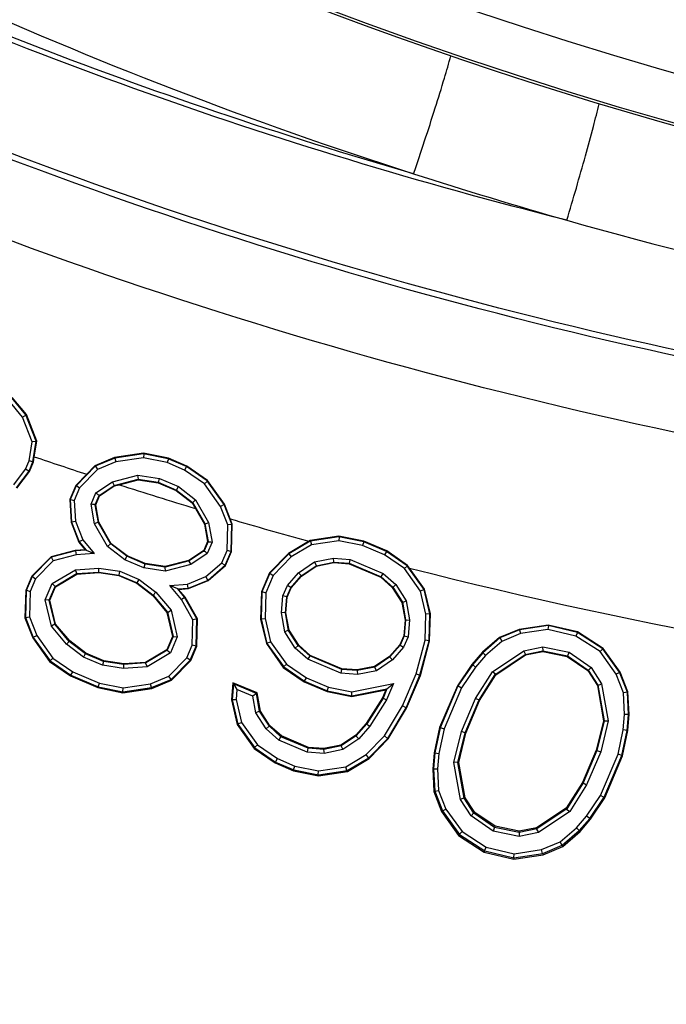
# Model space of a CAD drawing. Header units: inches. Extents: x 0 to 34, y 0 to 22.
# Tile 8 of 175: x 3.907 to 4.112, y 3.801 to 4.113. Entities that reach past the tile are written whole.
import ezdxf

# ---------------------------------------------------------------- set-up
doc = ezdxf.new("R2010")
doc.units = ezdxf.units.IN
doc.header["$LTSCALE"] = 1.87
doc.header["$MEASUREMENT"] = 0
doc.layers.get('0').update_dxf_attribs({"linetype": 'CONTINUOUS'})
doc.layers.add('3_ALL_AXES', color=7, linetype='CONTINUOUS')
doc.layers.add('7_ALL_FEATURES', color=7, linetype='CONTINUOUS')
doc.styles.get("Standard").update_dxf_attribs({"font": 'txt', "width": 0.8})
doc.dimstyles.new('DIMSTYLE_2', dxfattribs={"dimtxt": 0.14, "dimasz": 0.156, "dimexe": 0.125, "dimexo": 0.0625, "dimgap": 0.07, "dimtad": 0, "dimtih": 1, "dimtoh": 1, "dimlfac": 4, "dimzin": 4, "dimdsep": 46, "dimtxsty": 'Standard', "dimblk": '_FILLED', "dimblk1": '_FILLED', "dimblk2": '_FILLED', "dimcen": 0.09, "dimadec": 0, "dimazin": 0, "dimtp": 0.001, "dimtm": 0.001, "dimtfac": 1, "dimtofl": 0, "dimtmove": 0, "dimatfit": 3, "dimldrblk": '_FILLED', "dimfxl": 0, "dimtolj": 1, "dimtzin": 4, "dimarcsym": 0})

# ---------------------------------------------------------------- blocks, each defined once
blk = doc.blocks.new('_FILLED')
at = {"color": 0, "linetype": 'ByBlock'}
blk.add_solid([(0, 0), (-1, 0.2003), (-1, -0.2003)], dxfattribs=at)
blk = doc.blocks.new('*D19')
at = {"color": 2, "linetype": 'Continuous'}
for p, q in [((4.48959, 4.11936), (4.48959, 2.08199)), ((2.70059, 2.55282), (2.70059, 2.08199)), ((3.59509, 2.20699), (2.06907, 2.20699)), ((2.70059, 2.20699), (3.59509, 2.20699)), ((4.48959, 2.20699), (3.59509, 2.20699))]:
    blk.add_line(p, q, dxfattribs=at)
at = {"color": 2, "linetype": 'Continuous', "xscale": 0.156, "yscale": 0.156, "zscale": 0.156, "rotation": 180}
blk.add_blockref('_FILLED', (2.70059, 2.20699), dxfattribs=at)
at = {"color": 2, "linetype": 'Continuous', "xscale": 0.156, "yscale": 0.156, "zscale": 0.156}
blk.add_blockref('_FILLED', (4.48959, 2.20699), dxfattribs=at)
at = {"color": 2, "linetype": 'Continuous', "insert": (1.66307, 2.27699), "char_height": 0.14, "width": 0.784, "attachment_point": 3, "line_spacing_factor": 0.9}
blk.add_mtext('7.16\\P[181,8]', dxfattribs=at)
blk = doc.blocks.new('*D20')
at = {"color": 2, "linetype": 'Continuous'}
for p, q in [((2.42709, 5.45572), (2.42709, 0.87792)), ((4.48959, 4.11936), (4.48959, 0.87792)), ((2.42709, 1.00292), (2.99634, 1.00292)), ((4.48959, 1.00292), (3.92034, 1.00292))]:
    blk.add_line(p, q, dxfattribs=at)
at = {"color": 2, "linetype": 'Continuous', "xscale": 0.156, "yscale": 0.156, "zscale": 0.156, "rotation": 180}
blk.add_blockref('_FILLED', (2.42709, 1.00292), dxfattribs=at)
at = {"color": 2, "linetype": 'Continuous', "xscale": 0.156, "yscale": 0.156, "zscale": 0.156}
blk.add_blockref('_FILLED', (4.48959, 1.00292), dxfattribs=at)
at = {"color": 2, "linetype": 'Continuous', "insert": (3.29034, 1.07292), "char_height": 0.14, "width": 0.784, "attachment_point": 2, "line_spacing_factor": 0.9}
blk.add_mtext('8.25\\P[209,6]', dxfattribs=at)
blk = doc.blocks.new('*D24')
at = {"color": 2, "linetype": 'Continuous'}
for p, q in [((4.49345, 12.0471), (0.99519, 12.0471)), ((1.12019, 12.0471), (1.12019, 5.40379)), ((1.12019, 2.78324), (1.12019, 4.91379)), ((4.42709, 2.78324), (0.99519, 2.78324))]:
    blk.add_line(p, q, dxfattribs=at)
at = {"color": 2, "linetype": 'Continuous', "xscale": 0.156, "yscale": 0.156, "zscale": 0.156}
for p, rotation in [((1.12019, 12.0471), 90), ((1.12019, 2.78324), 270)]:
    blk.add_blockref('_FILLED', p, dxfattribs=dict(at, rotation=rotation))
at = {"color": 2, "linetype": 'Continuous', "insert": (1.00819, 5.33379), "char_height": 0.14, "width": 0.784, "attachment_point": 2, "line_spacing_factor": 0.9}
blk.add_mtext('37.06\\P[941,2]', dxfattribs=at)

msp = doc.modelspace()

# ---------------------------------------------------------------- linework, layer by layer
at = {"color": 7, "linetype": 'Continuous'}
for p, q in [((3.909149, 3.987505), (3.904634, 3.992895)), ((3.909318, 3.987605), (3.904772, 3.993055)), ((3.90806, 3.986859), (3.903809, 3.991935)), ((3.909174, 3.987441), (3.90806, 3.986859)), ((3.911127, 3.979033), (3.90806, 3.986859)), ((3.909149, 3.987505), (3.909318, 3.987605)), ((3.912415, 3.97917), (3.909149, 3.987505)), ((3.912591, 3.979189), (3.909318, 3.987605)), ((3.910148, 3.973017), (3.911127, 3.979033)), ((3.912397, 3.979057), (3.911127, 3.979033)), ((3.911357, 3.972667), (3.912415, 3.97917)), ((3.911779, 3.974278), (3.912591, 3.979189)), ((3.912415, 3.97917), (3.912591, 3.979189)), ((3.911506, 3.972624), (3.911779, 3.974278)), ((3.937195, 3.974017), (3.930951, 3.971404)), ((3.937243, 3.973844), (3.931045, 3.971264)), ((3.946323, 3.975394), (3.937195, 3.974017)), ((3.937243, 3.973844), (3.937195, 3.974017)), ((3.946318, 3.9752), (3.937243, 3.973844)), ((3.937294, 3.973852), (3.937581, 3.972632)), ((3.946285, 3.973932), (3.937581, 3.972632)), ((3.946389, 3.975186), (3.946285, 3.973932)), ((3.953772, 3.972415), (3.946285, 3.973932)), ((3.946318, 3.9752), (3.946323, 3.975394)), ((3.954144, 3.973614), (3.946318, 3.9752)), ((3.954201, 3.973799), (3.946323, 3.975394)), ((3.954144, 3.973614), (3.954201, 3.973799)), ((3.959997, 3.971337), (3.954201, 3.973799)), ((3.909014, 3.970347), (3.910148, 3.973017)), ((3.910106, 3.96972), (3.911357, 3.972667)), ((3.911337, 3.972621), (3.910148, 3.973017)), ((3.910235, 3.969646), (3.911506, 3.972624)), ((3.911357, 3.972667), (3.911506, 3.972624)), ((3.931045, 3.971264), (3.925039, 3.965129)), ((3.930951, 3.971404), (3.928359, 3.968745)), ((3.931045, 3.971264), (3.930951, 3.971404)), ((3.931123, 3.971297), (3.93176, 3.970208)), ((3.937581, 3.972632), (3.93176, 3.970208)), ((3.954183, 3.973598), (3.953772, 3.972415)), ((3.959301, 3.970068), (3.953772, 3.972415)), ((3.959905, 3.971169), (3.954144, 3.973614)), ((3.95994, 3.971145), (3.959301, 3.970068)), ((3.959905, 3.971169), (3.959997, 3.971337)), ((3.966483, 3.966641), (3.959905, 3.971169)), ((3.966612, 3.966772), (3.959997, 3.971337)), ((3.905293, 3.965364), (3.909014, 3.970347)), ((3.906166, 3.964445), (3.910106, 3.96972)), ((3.906264, 3.964342), (3.910235, 3.969646)), ((3.910075, 3.96968), (3.909014, 3.970347)), ((3.910106, 3.96972), (3.910235, 3.969646)), ((3.928359, 3.968745), (3.924913, 3.965213)), ((3.93176, 3.970208), (3.926097, 3.964424)), ((3.936512, 3.966355), (3.944575, 3.968433)), ((3.944575, 3.968433), (3.951346, 3.9674)), ((3.944722, 3.967181), (3.944575, 3.968433)), ((3.965593, 3.965737), (3.959301, 3.970068)), ((3.924913, 3.965213), (3.923018, 3.960731)), ((3.925039, 3.965129), (3.923162, 3.960706)), ((3.926097, 3.964424), (3.924425, 3.960484)), ((3.925039, 3.965129), (3.924913, 3.965213)), ((3.925094, 3.965185), (3.926097, 3.964424)), ((3.931296, 3.962855), (3.936512, 3.966355)), ((3.9323, 3.962024), (3.937031, 3.965199)), ((3.932419, 3.961926), (3.937096, 3.965055)), ((3.93709, 3.965239), (3.936512, 3.966355)), ((3.937031, 3.965199), (3.94464, 3.96716)), ((3.937031, 3.965199), (3.937096, 3.965055)), ((3.937096, 3.965055), (3.93858, 3.965436)), ((3.93858, 3.965436), (3.944648, 3.966992)), ((3.94464, 3.96716), (3.951002, 3.966189)), ((3.94464, 3.96716), (3.944648, 3.966992)), ((3.944648, 3.966992), (3.950956, 3.966027)), ((3.951002, 3.966189), (3.950956, 3.966027)), ((3.950956, 3.966027), (3.956662, 3.963607)), ((3.951002, 3.966189), (3.956746, 3.963751)), ((3.951054, 3.966181), (3.951346, 3.9674)), ((3.951346, 3.9674), (3.957378, 3.964839)), ((3.956794, 3.96373), (3.957378, 3.964839)), ((3.957378, 3.964839), (3.962825, 3.960687)), ((3.966525, 3.966581), (3.965593, 3.965737)), ((3.970704, 3.958572), (3.965593, 3.965737)), ((3.966483, 3.966641), (3.966612, 3.966772)), ((3.971811, 3.959171), (3.966483, 3.966641)), ((3.971957, 3.959251), (3.966612, 3.966772)), ((3.929768, 3.959256), (3.931296, 3.962855)), ((3.931063, 3.95911), (3.9323, 3.962024)), ((3.931212, 3.959093), (3.932419, 3.961926)), ((3.9323, 3.962024), (3.932419, 3.961926)), ((3.956746, 3.963751), (3.956662, 3.963607)), ((3.956662, 3.963607), (3.961742, 3.959741)), ((3.956746, 3.963751), (3.961864, 3.959848)), ((3.923162, 3.960706), (3.923018, 3.960731)), ((3.923018, 3.960731), (3.923409, 3.953563)), ((3.923162, 3.960706), (3.923545, 3.953593)), ((3.9232, 3.960795), (3.924425, 3.960484)), ((3.924425, 3.960484), (3.924782, 3.953861)), ((3.930874, 3.953071), (3.929768, 3.959256)), ((3.931063, 3.95911), (3.931212, 3.959093)), ((3.932066, 3.953501), (3.931063, 3.95911)), ((3.932198, 3.953549), (3.931212, 3.959093)), ((3.961864, 3.959848), (3.961742, 3.959741)), ((3.961742, 3.959741), (3.962788, 3.957901)), ((3.961864, 3.959848), (3.965739, 3.953013)), ((3.961932, 3.959797), (3.962825, 3.960687)), ((3.962825, 3.960687), (3.966931, 3.953443)), ((3.97183, 3.959123), (3.970704, 3.958572)), ((3.973004, 3.952701), (3.970704, 3.958572)), ((3.971811, 3.959171), (3.971957, 3.959251)), ((3.97426, 3.95292), (3.971811, 3.959171)), ((3.97376, 3.954625), (3.971957, 3.959251)), ((3.962788, 3.957901), (3.965597, 3.952962)), ((3.923545, 3.953593), (3.923409, 3.953563)), ((3.923409, 3.953563), (3.925875, 3.94727)), ((3.923542, 3.95366), (3.924782, 3.953861)), ((3.923545, 3.953593), (3.925995, 3.947342)), ((3.924782, 3.953861), (3.927083, 3.947987)), ((3.932031, 3.953563), (3.930874, 3.953071)), ((3.93498, 3.945828), (3.930874, 3.953071)), ((3.932066, 3.953501), (3.932198, 3.953549)), ((3.935941, 3.946666), (3.932066, 3.953501)), ((3.936047, 3.946759), (3.932198, 3.953549)), ((3.965739, 3.953013), (3.965597, 3.952962)), ((3.965597, 3.952962), (3.966593, 3.947422)), ((3.965739, 3.953013), (3.966742, 3.947405)), ((3.965774, 3.952951), (3.966931, 3.953443)), ((3.966931, 3.953443), (3.968037, 3.947259)), ((3.972777, 3.944609), (3.973004, 3.952701)), ((3.974258, 3.952836), (3.973004, 3.952701)), ((3.974415, 3.952947), (3.97376, 3.954625)), ((3.974019, 3.944338), (3.97426, 3.95292)), ((3.974161, 3.944307), (3.974415, 3.952947)), ((3.97426, 3.95292), (3.974415, 3.952947)), ((4.008168, 3.949116), (3.999033, 3.947743)), ((4.008164, 3.948948), (3.999087, 3.947592)), ((4.008236, 3.948934), (4.008131, 3.94768)), ((4.008164, 3.948948), (4.008168, 3.949116)), ((4.015991, 3.947362), (4.008164, 3.948948)), ((4.01604, 3.947523), (4.008168, 3.949116)), ((3.925995, 3.947342), (3.925875, 3.94727)), ((3.925875, 3.94727), (3.927918, 3.944829)), ((3.92597, 3.947405), (3.927083, 3.947987)), ((3.925995, 3.947342), (3.928199, 3.94471)), ((3.927083, 3.947987), (3.930728, 3.943636)), ((3.935873, 3.946718), (3.93498, 3.945828)), ((3.940427, 3.941675), (3.93498, 3.945828)), ((3.935941, 3.946666), (3.936047, 3.946759)), ((3.941059, 3.942764), (3.935941, 3.946666)), ((3.941129, 3.942885), (3.936047, 3.946759)), ((3.966593, 3.947422), (3.965391, 3.944584)), ((3.966742, 3.947405), (3.965505, 3.94449)), ((3.968037, 3.947259), (3.966509, 3.94366)), ((3.966742, 3.947405), (3.966593, 3.947422)), ((3.999033, 3.947743), (3.992174, 3.943658)), ((3.999087, 3.947592), (3.992266, 3.943541)), ((3.999514, 3.946392), (3.993044, 3.94255)), ((3.999087, 3.947592), (3.999033, 3.947743)), ((3.999167, 3.947604), (3.999514, 3.946392)), ((4.008131, 3.94768), (3.999514, 3.946392)), ((4.015619, 3.946163), (4.008131, 3.94768)), ((4.016029, 3.947346), (4.015619, 3.946163)), ((4.022585, 3.943206), (4.015619, 3.946163)), ((4.015991, 3.947362), (4.01604, 3.947523)), ((4.02319, 3.944306), (4.015991, 3.947362)), ((4.02327, 3.944451), (4.01604, 3.947523)), ((3.917065, 3.942628), (3.910999, 3.936449)), ((3.924755, 3.944606), (3.917065, 3.942628)), ((3.917139, 3.942499), (3.917065, 3.942628)), ((3.924778, 3.944467), (3.917139, 3.942499)), ((3.924979, 3.943229), (3.917788, 3.941376)), ((3.927918, 3.944829), (3.924755, 3.944606)), ((3.924778, 3.944467), (3.924755, 3.944606)), ((3.928199, 3.94471), (3.924778, 3.944467)), ((3.924815, 3.94447), (3.924979, 3.943229)), ((3.930728, 3.943636), (3.924979, 3.943229)), ((3.928199, 3.94471), (3.927918, 3.944829)), ((3.928199, 3.94471), (3.930728, 3.943636)), ((3.941011, 3.942784), (3.940427, 3.941675)), ((3.941059, 3.942764), (3.941129, 3.942885)), ((3.946803, 3.940326), (3.941059, 3.942764)), ((3.946841, 3.940461), (3.941129, 3.942885)), ((3.965391, 3.944584), (3.960716, 3.941444)), ((3.965505, 3.94449), (3.960774, 3.941316)), ((3.966509, 3.94366), (3.961293, 3.940159)), ((3.965505, 3.94449), (3.965391, 3.944584)), ((3.971105, 3.94067), (3.972777, 3.944609)), ((3.972141, 3.939915), (3.974019, 3.944338)), ((3.972258, 3.939831), (3.974161, 3.944307)), ((3.973988, 3.944266), (3.972777, 3.944609)), ((3.974019, 3.944338), (3.974161, 3.944307)), ((3.992174, 3.943658), (3.986143, 3.937487)), ((3.992266, 3.943541), (3.986262, 3.937408)), ((3.993044, 3.94255), (3.98732, 3.936702)), ((3.992266, 3.943541), (3.992174, 3.943658)), ((3.992313, 3.943569), (3.993044, 3.94255)), ((4.023224, 3.944282), (4.022585, 3.943206)), ((4.028878, 3.938874), (4.022585, 3.943206)), ((4.02319, 3.944306), (4.02327, 3.944451)), ((4.029767, 3.939778), (4.02319, 3.944306)), ((4.029881, 3.939894), (4.02327, 3.944451)), ((3.917139, 3.942499), (3.911131, 3.936362)), ((3.917788, 3.941376), (3.912189, 3.935656)), ((3.946459, 3.939115), (3.940427, 3.941675)), ((3.946751, 3.940334), (3.946459, 3.939115)), ((3.946803, 3.940326), (3.946841, 3.940461)), ((3.953166, 3.939355), (3.946803, 3.940326)), ((3.953158, 3.939497), (3.946841, 3.940461)), ((3.960716, 3.941444), (3.953158, 3.939497)), ((3.953166, 3.939355), (3.953158, 3.939497)), ((3.960774, 3.941316), (3.953166, 3.939355)), ((3.961293, 3.940159), (3.95323, 3.938081)), ((3.960715, 3.941276), (3.961293, 3.940159)), ((3.960774, 3.941316), (3.960716, 3.941444)), ((3.966092, 3.936326), (3.971105, 3.94067)), ((3.966758, 3.93525), (3.972141, 3.939915)), ((3.966833, 3.935129), (3.972258, 3.939831)), ((3.972069, 3.939852), (3.971105, 3.94067)), ((3.972141, 3.939915), (3.972258, 3.939831)), ((3.99537, 3.937572), (4.00045, 3.940981)), ((3.996203, 3.936627), (4.000938, 3.939805)), ((3.996298, 3.936519), (4.000996, 3.939666)), ((4.00045, 3.940981), (4.006409, 3.942166)), ((4.001008, 3.939851), (4.00045, 3.940981)), ((4.000938, 3.939805), (4.006486, 3.940908)), ((4.000938, 3.939805), (4.000996, 3.939666)), ((4.000996, 3.939666), (4.006496, 3.940757)), ((4.006409, 3.942166), (4.01171, 3.941777)), ((4.006542, 3.940919), (4.006409, 3.942166)), ((4.006486, 3.940908), (4.011412, 3.940546)), ((4.006486, 3.940908), (4.006496, 3.940757)), ((4.006496, 3.940757), (4.011376, 3.940397)), ((4.011412, 3.940546), (4.011376, 3.940397)), ((4.011376, 3.940397), (4.021386, 3.93615)), ((4.011412, 3.940546), (4.021467, 3.936278)), ((4.011481, 3.940541), (4.01171, 3.941777)), ((4.01171, 3.941777), (4.022146, 3.937347)), ((4.02981, 3.939719), (4.028878, 3.938874)), ((4.029767, 3.939778), (4.029881, 3.939894)), ((4.035097, 3.932306), (4.029767, 3.939778)), ((4.030477, 3.939056), (4.029881, 3.939894)), ((3.910999, 3.936449), (3.909088, 3.931976)), ((3.911131, 3.936362), (3.909254, 3.93194)), ((3.911131, 3.936362), (3.910999, 3.936449)), ((3.911186, 3.936418), (3.912189, 3.935656)), ((3.917402, 3.934121), (3.924796, 3.938513)), ((3.918392, 3.933256), (3.92518, 3.937288)), ((3.918517, 3.933147), (3.925225, 3.937143)), ((3.924796, 3.938513), (3.932216, 3.939038)), ((3.925265, 3.937338), (3.924796, 3.938513)), ((3.92518, 3.937288), (3.932166, 3.937783)), ((3.92518, 3.937288), (3.925225, 3.937143)), ((3.925225, 3.937143), (3.93216, 3.937637)), ((3.932166, 3.937783), (3.93216, 3.937637)), ((3.93216, 3.937637), (3.938493, 3.936672)), ((3.932166, 3.937783), (3.938532, 3.936811)), ((3.932212, 3.937786), (3.932216, 3.939038)), ((3.932216, 3.939038), (3.938876, 3.938022)), ((3.938532, 3.936811), (3.938493, 3.936672)), ((3.938493, 3.936672), (3.944202, 3.934247)), ((3.938532, 3.936811), (3.944276, 3.934373)), ((3.938584, 3.936803), (3.938876, 3.938022)), ((3.938876, 3.938022), (3.944908, 3.935461)), ((3.95323, 3.938081), (3.946459, 3.939115)), ((3.953083, 3.939334), (3.95323, 3.938081)), ((3.960268, 3.933901), (3.966092, 3.936326)), ((3.966696, 3.935224), (3.966092, 3.936326)), ((3.986143, 3.937487), (3.983622, 3.931548)), ((3.986262, 3.937408), (3.983762, 3.931517)), ((3.98732, 3.936702), (3.985004, 3.931246)), ((3.986262, 3.937408), (3.986143, 3.937487)), ((3.986317, 3.937464), (3.98732, 3.936702)), ((3.99183, 3.933511), (3.99537, 3.937572)), ((3.992902, 3.93284), (3.996203, 3.936627)), ((3.993024, 3.932764), (3.996298, 3.936519)), ((3.996239, 3.936668), (3.99537, 3.937572)), ((3.996203, 3.936627), (3.996298, 3.936519)), ((4.021531, 3.936251), (4.022146, 3.937347)), ((4.022146, 3.937347), (4.026108, 3.933804)), ((4.033938, 3.93178), (4.028878, 3.938874)), ((4.035237, 3.93237), (4.030477, 3.939056)), ((3.912189, 3.935656), (3.910496, 3.931669)), ((3.915222, 3.928986), (3.917402, 3.934121)), ((3.916532, 3.928875), (3.918392, 3.933256)), ((3.918392, 3.933256), (3.917402, 3.934121)), ((3.918392, 3.933256), (3.918517, 3.933147)), ((3.944276, 3.934373), (3.944202, 3.934247)), ((3.944202, 3.934247), (3.949294, 3.93036)), ((3.944276, 3.934373), (3.949397, 3.930468)), ((3.944324, 3.934352), (3.944908, 3.935461)), ((3.944908, 3.935461), (3.950266, 3.931377)), ((3.954607, 3.9335), (3.960268, 3.933901)), ((3.958307, 3.929082), (3.954607, 3.9335)), ((3.957136, 3.932427), (3.954607, 3.9335)), ((3.960492, 3.932665), (3.960268, 3.933901)), ((3.96056, 3.93267), (3.966758, 3.93525)), ((3.960594, 3.932529), (3.966833, 3.935129)), ((3.966758, 3.93525), (3.966833, 3.935129)), ((3.990433, 3.93022), (3.99183, 3.933511)), ((3.992928, 3.932901), (3.99183, 3.933511)), ((4.021467, 3.936278), (4.021386, 3.93615)), ((4.021386, 3.93615), (4.025036, 3.932889)), ((4.021467, 3.936278), (4.025149, 3.932986)), ((4.025191, 3.932948), (4.026108, 3.933804)), ((4.026108, 3.933804), (4.029395, 3.928694)), ((3.909088, 3.931976), (3.908818, 3.923324)), ((3.909254, 3.93194), (3.909013, 3.923358)), ((3.909254, 3.93194), (3.909088, 3.931976)), ((3.909285, 3.932013), (3.910496, 3.931669)), ((3.910496, 3.931669), (3.910269, 3.923577)), ((3.91671, 3.92886), (3.918517, 3.933147)), ((3.949397, 3.930468), (3.949294, 3.93036)), ((3.949294, 3.93036), (3.953751, 3.925028)), ((3.949397, 3.930468), (3.953894, 3.925099)), ((3.949434, 3.93044), (3.950266, 3.931377)), ((3.950266, 3.931377), (3.955042, 3.925675)), ((3.957136, 3.932427), (3.96056, 3.93267)), ((3.957136, 3.932427), (3.957427, 3.932304)), ((3.959338, 3.929797), (3.957136, 3.932427)), ((3.957427, 3.932304), (3.960594, 3.932529)), ((3.959459, 3.929881), (3.957427, 3.932304)), ((3.96056, 3.93267), (3.960594, 3.932529)), ((3.983622, 3.931548), (3.983372, 3.922923)), ((3.983762, 3.931517), (3.983521, 3.922939)), ((3.983762, 3.931517), (3.983622, 3.931548)), ((3.983793, 3.93159), (3.985004, 3.931246)), ((3.985004, 3.931246), (3.984774, 3.923067)), ((3.98997, 3.924852), (3.990433, 3.93022)), ((3.991666, 3.92998), (3.990433, 3.93022)), ((3.99166, 3.929914), (3.992902, 3.93284)), ((3.9918, 3.92988), (3.993024, 3.932764)), ((3.992902, 3.93284), (3.993024, 3.932764)), ((4.025149, 3.932986), (4.025036, 3.932889)), ((4.025036, 3.932889), (4.028071, 3.928174)), ((4.025149, 3.932986), (4.028209, 3.928229)), ((4.035116, 3.932227), (4.033938, 3.93178)), ((4.035668, 3.924457), (4.033938, 3.93178)), ((4.035097, 3.932306), (4.035237, 3.93237)), ((4.036921, 3.924586), (4.035097, 3.932306)), ((4.037068, 3.924601), (4.035237, 3.93237)), ((3.917199, 3.920615), (3.915222, 3.928986)), ((3.916532, 3.928875), (3.915222, 3.928986)), ((3.916532, 3.928875), (3.91671, 3.92886)), ((3.918347, 3.921191), (3.916532, 3.928875)), ((3.918523, 3.921279), (3.91671, 3.92886)), ((3.959357, 3.929764), (3.958307, 3.929082)), ((3.96197, 3.922622), (3.958307, 3.929082)), ((3.959338, 3.929797), (3.959459, 3.929881)), ((3.963228, 3.922935), (3.959338, 3.929797)), ((3.963385, 3.922974), (3.959459, 3.929881)), ((3.991229, 3.924909), (3.99166, 3.929914)), ((3.991375, 3.924916), (3.9918, 3.92988)), ((3.99166, 3.929914), (3.9918, 3.92988)), ((4.028209, 3.928229), (4.028071, 3.928174)), ((4.028071, 3.928174), (4.029067, 3.922608)), ((4.028209, 3.928229), (4.029213, 3.922615)), ((4.028254, 3.928159), (4.029395, 3.928694)), ((4.029395, 3.928694), (4.030472, 3.922672)), ((3.953894, 3.925099), (3.953751, 3.925028)), ((3.953751, 3.925028), (3.955528, 3.917431)), ((3.953894, 3.925099), (3.955709, 3.917415)), ((3.953957, 3.925024), (3.955042, 3.925675)), ((3.955042, 3.925675), (3.957019, 3.917304)), ((3.99122, 3.924964), (3.98997, 3.924852)), ((3.991047, 3.91883), (3.98997, 3.924852)), ((3.991229, 3.924909), (3.991375, 3.924916)), ((3.992233, 3.919295), (3.991229, 3.924909)), ((3.992377, 3.919352), (3.991375, 3.924916)), ((4.035436, 3.916192), (4.035668, 3.924457)), ((4.03692, 3.924531), (4.035668, 3.924457)), ((4.03668, 3.91601), (4.036921, 3.924586)), ((4.036828, 3.915988), (4.037068, 3.924601)), ((4.036921, 3.924586), (4.037068, 3.924601)), ((3.909013, 3.923358), (3.908818, 3.923324)), ((3.908818, 3.923324), (3.911271, 3.917004)), ((3.909013, 3.923358), (3.911462, 3.917107)), ((3.909015, 3.923443), (3.910269, 3.923577)), ((3.910269, 3.923577), (3.912569, 3.917707)), ((3.918284, 3.921266), (3.917199, 3.920615)), ((3.918347, 3.921191), (3.918523, 3.921279)), ((3.922844, 3.915822), (3.918347, 3.921191)), ((3.922987, 3.915972), (3.918523, 3.921279)), ((3.961745, 3.914621), (3.96197, 3.922622)), ((3.962987, 3.91435), (3.963228, 3.922935)), ((3.963163, 3.914312), (3.963385, 3.922974)), ((3.963228, 3.922935), (3.963385, 3.922974)), ((3.983521, 3.922939), (3.983372, 3.922923)), ((3.983372, 3.922923), (3.985195, 3.91515)), ((3.983521, 3.922939), (3.985345, 3.915218)), ((3.983522, 3.922993), (3.984774, 3.923067)), ((3.984774, 3.923067), (3.986504, 3.915744)), ((4.029067, 3.922608), (4.028637, 3.917646)), ((4.029213, 3.922615), (4.028782, 3.91761)), ((4.029213, 3.922615), (4.029067, 3.922608)), ((4.029223, 3.922561), (4.030472, 3.922672)), ((4.030472, 3.922672), (4.030009, 3.917305)), ((4.074333, 3.92102), (4.06521, 3.919654)), ((4.074326, 3.920864), (4.065251, 3.919508)), ((4.074404, 3.920846), (4.074272, 3.919593)), ((4.074326, 3.920864), (4.074333, 3.92102)), ((4.083594, 3.918667), (4.074326, 3.920864)), ((4.083655, 3.918811), (4.074333, 3.92102)), ((3.911443, 3.917155), (3.912569, 3.917707)), ((3.912569, 3.917707), (3.91768, 3.910542)), ((3.921976, 3.914913), (3.917199, 3.920615)), ((3.992188, 3.919365), (3.991047, 3.91883)), ((3.994334, 3.91372), (3.991047, 3.91883)), ((3.992233, 3.919295), (3.992377, 3.919352)), ((3.995293, 3.914538), (3.992233, 3.919295)), ((3.995415, 3.914642), (3.992377, 3.919352)), ((4.028637, 3.917646), (4.027411, 3.914765)), ((4.028782, 3.91761), (4.02754, 3.914684)), ((4.028782, 3.91761), (4.028637, 3.917646)), ((4.06521, 3.919654), (4.058975, 3.917057)), ((4.065251, 3.919508), (4.059055, 3.916929)), ((4.065588, 3.918296), (4.059721, 3.915853)), ((4.065251, 3.919508), (4.06521, 3.919654)), ((4.065302, 3.919516), (4.065588, 3.918296)), ((4.074272, 3.919593), (4.065588, 3.918296)), ((4.083099, 3.9175), (4.074272, 3.919593)), ((4.083654, 3.918628), (4.083099, 3.9175)), ((4.083594, 3.918667), (4.083655, 3.918811)), ((4.091613, 3.913526), (4.083594, 3.918667)), ((4.091721, 3.91364), (4.083655, 3.918811)), ((3.911462, 3.917107), (3.911271, 3.917004)), ((3.911271, 3.917004), (3.916618, 3.909462)), ((3.911462, 3.917107), (3.91679, 3.909638)), ((3.922807, 3.91585), (3.921976, 3.914913)), ((3.927333, 3.910829), (3.921976, 3.914913)), ((3.922844, 3.915822), (3.922987, 3.915972)), ((3.927966, 3.911917), (3.922844, 3.915822)), ((3.928075, 3.912106), (3.922987, 3.915972)), ((3.955528, 3.917431), (3.953701, 3.913164)), ((3.955709, 3.917415), (3.95385, 3.913034)), ((3.957019, 3.917304), (3.95484, 3.912169)), ((3.955709, 3.917415), (3.955528, 3.917431)), ((3.955709, 3.917415), (3.957019, 3.917304)), ((3.960052, 3.910634), (3.961745, 3.914621)), ((3.962956, 3.914278), (3.961745, 3.914621)), ((3.985345, 3.915218), (3.985195, 3.91515)), ((3.985195, 3.91515), (3.990548, 3.907617)), ((3.985326, 3.915298), (3.986504, 3.915744)), ((3.985345, 3.915218), (3.990675, 3.907746)), ((3.986504, 3.915744), (3.991564, 3.90865)), ((3.995251, 3.914576), (3.994334, 3.91372)), ((3.995293, 3.914538), (3.995415, 3.914642)), ((3.998975, 3.911246), (3.995293, 3.914538)), ((3.999064, 3.911386), (3.995415, 3.914642)), ((4.027411, 3.914765), (4.024135, 3.911016)), ((4.02754, 3.914684), (4.024239, 3.910897)), ((4.02754, 3.914684), (4.027411, 3.914765)), ((4.027514, 3.914623), (4.028612, 3.914013)), ((4.030009, 3.917305), (4.028612, 3.914013)), ((4.028776, 3.917544), (4.030009, 3.917305)), ((4.032568, 3.905517), (4.035436, 3.916192)), ((4.033752, 3.905109), (4.03668, 3.91601)), ((4.033908, 3.905056), (4.036828, 3.915988)), ((4.036667, 3.915962), (4.035436, 3.916192)), ((4.03668, 3.91601), (4.036828, 3.915988)), ((4.058975, 3.917057), (4.05357, 3.912375)), ((4.059055, 3.916929), (4.053677, 3.912268)), ((4.059721, 3.915853), (4.054561, 3.911381)), ((4.059055, 3.916929), (4.058975, 3.917057)), ((4.059116, 3.916954), (4.059721, 3.915853)), ((4.090736, 3.912605), (4.083099, 3.9175)), ((3.927917, 3.911938), (3.927333, 3.910829)), ((3.933709, 3.909479), (3.927966, 3.911917)), ((3.93377, 3.909693), (3.928075, 3.912106)), ((3.953701, 3.913164), (3.946998, 3.909206)), ((3.95385, 3.913034), (3.947061, 3.909002)), ((3.95484, 3.912169), (3.947445, 3.907777)), ((3.95385, 3.913034), (3.953701, 3.913164)), ((3.95385, 3.913034), (3.95484, 3.912169)), ((3.96111, 3.909929), (3.962987, 3.91435)), ((3.961273, 3.90982), (3.963163, 3.914312)), ((3.962987, 3.91435), (3.963163, 3.914312)), ((3.998296, 3.910177), (3.994334, 3.91372)), ((3.998975, 3.911246), (3.999064, 3.911386)), ((4.00907, 3.907145), (3.999064, 3.911386)), ((4.028612, 3.914013), (4.025073, 3.909952)), ((4.05357, 3.912375), (4.050241, 3.908562)), ((4.053677, 3.912268), (4.050364, 3.908467)), ((4.054561, 3.911381), (4.051356, 3.907704)), ((4.053677, 3.912268), (4.05357, 3.912375)), ((4.053699, 3.912287), (4.054561, 3.911381)), ((4.056705, 3.906249), (4.066611, 3.912897)), ((4.05762, 3.905359), (4.0671, 3.911721)), ((4.057736, 3.905246), (4.067159, 3.911578)), ((4.066611, 3.912897), (4.072647, 3.914098)), ((4.067169, 3.911767), (4.066611, 3.912897)), ((4.0671, 3.911721), (4.072645, 3.912824)), ((4.0671, 3.911721), (4.067159, 3.911578)), ((4.067159, 3.911578), (4.072645, 3.912669)), ((4.072645, 3.912824), (4.080443, 3.911243)), ((4.072645, 3.912824), (4.072645, 3.912669)), ((4.072645, 3.912669), (4.080382, 3.9111)), ((4.072647, 3.914098), (4.080941, 3.912417)), ((4.072727, 3.91284), (4.072647, 3.914098)), ((4.080527, 3.911226), (4.080941, 3.912417)), ((4.080941, 3.912417), (4.087912, 3.907618)), ((4.09166, 3.913461), (4.090736, 3.912605)), ((4.095835, 3.905457), (4.090736, 3.912605)), ((4.091613, 3.913526), (4.091721, 3.91364)), ((4.096942, 3.906056), (4.091613, 3.913526)), ((4.09708, 3.906131), (4.091721, 3.91364)), ((3.91679, 3.909638), (3.916618, 3.909462)), ((3.916618, 3.909462), (3.923244, 3.904884)), ((3.916748, 3.909697), (3.91768, 3.910542)), ((3.91679, 3.909638), (3.923368, 3.905109)), ((3.91768, 3.910542), (3.923972, 3.90621)), ((3.933365, 3.908268), (3.927333, 3.910829)), ((3.933657, 3.909487), (3.933365, 3.908268)), ((3.940025, 3.907252), (3.933365, 3.908268)), ((3.933709, 3.909479), (3.93377, 3.909693)), ((3.940076, 3.908508), (3.933709, 3.909479)), ((3.940085, 3.908726), (3.93377, 3.909693)), ((3.940029, 3.908504), (3.940025, 3.907252)), ((3.947061, 3.909002), (3.940076, 3.908508)), ((3.940076, 3.908508), (3.940085, 3.908726)), ((3.946998, 3.909206), (3.940085, 3.908726)), ((3.946976, 3.908952), (3.947445, 3.907777)), ((3.947061, 3.909002), (3.946998, 3.909206)), ((3.95439, 3.904849), (3.960052, 3.910634)), ((3.955105, 3.903793), (3.96111, 3.909929)), ((3.955232, 3.903605), (3.961273, 3.90982)), ((3.961055, 3.909872), (3.960052, 3.910634)), ((3.96111, 3.909929), (3.961273, 3.90982)), ((3.990632, 3.907806), (3.991564, 3.90865)), ((3.991564, 3.90865), (3.997857, 3.904318)), ((3.998911, 3.911273), (3.998296, 3.910177)), ((4.008732, 3.905747), (3.998296, 3.910177)), ((4.00903, 3.906978), (3.998975, 3.911246)), ((4.024135, 3.911016), (4.01944, 3.907874)), ((4.024239, 3.910897), (4.019504, 3.90772)), ((4.025073, 3.909952), (4.019993, 3.906543)), ((4.024239, 3.910897), (4.024135, 3.911016)), ((4.024203, 3.910856), (4.025073, 3.909952)), ((4.050241, 3.908562), (4.045657, 3.901808)), ((4.050364, 3.908467), (4.045805, 3.901728)), ((4.050364, 3.908467), (4.050241, 3.908562)), ((4.050381, 3.908487), (4.051356, 3.907704)), ((4.080443, 3.911243), (4.080382, 3.9111)), ((4.080382, 3.9111), (4.086883, 3.906621)), ((4.080443, 3.911243), (4.086997, 3.906732)), ((3.923333, 3.905133), (3.923972, 3.90621)), ((3.923972, 3.90621), (3.932377, 3.902642)), ((3.947445, 3.907777), (3.940025, 3.907252)), ((3.990675, 3.907746), (3.990548, 3.907617)), ((3.990548, 3.907617), (3.997161, 3.903052)), ((3.990675, 3.907746), (3.997252, 3.903218)), ((4.008961, 3.906983), (4.008732, 3.905747)), ((4.014033, 3.905358), (4.008732, 3.905747)), ((4.00903, 3.906978), (4.00907, 3.907145)), ((4.013956, 3.906616), (4.00903, 3.906978)), ((4.013945, 3.906785), (4.00907, 3.907145)), ((4.0139, 3.906605), (4.014033, 3.905358)), ((4.01944, 3.907874), (4.013945, 3.906785)), ((4.013956, 3.906616), (4.013945, 3.906785)), ((4.019504, 3.90772), (4.013956, 3.906616)), ((4.019993, 3.906543), (4.014033, 3.905358)), ((4.019435, 3.907673), (4.019993, 3.906543)), ((4.019504, 3.90772), (4.01944, 3.907874)), ((4.028269, 3.89539), (4.032568, 3.905517)), ((4.033741, 3.905083), (4.032568, 3.905517)), ((4.051356, 3.907704), (4.046907, 3.901128)), ((4.051337, 3.897748), (4.056705, 3.906249)), ((4.052447, 3.897167), (4.05762, 3.905359)), ((4.052604, 3.897085), (4.057736, 3.905246)), ((4.057667, 3.905434), (4.056705, 3.906249)), ((4.05762, 3.905359), (4.057736, 3.905246)), ((4.086997, 3.906732), (4.086883, 3.906621)), ((4.086883, 3.906621), (4.089904, 3.901917)), ((4.086997, 3.906732), (4.090056, 3.901976)), ((4.087066, 3.906684), (4.087912, 3.907618)), ((4.087912, 3.907618), (4.091242, 3.902442)), ((4.096961, 3.906008), (4.095835, 3.905457)), ((4.098154, 3.899539), (4.095835, 3.905457)), ((4.096942, 3.906056), (4.09708, 3.906131)), ((4.099391, 3.899807), (4.096942, 3.906056)), ((4.099551, 3.899842), (4.09708, 3.906131)), ((3.923368, 3.905109), (3.923244, 3.904884)), ((3.923244, 3.904884), (3.931927, 3.90119)), ((3.923368, 3.905109), (3.932006, 3.901443)), ((3.931967, 3.90146), (3.932377, 3.902642)), ((3.932377, 3.902642), (3.939865, 3.901125)), ((3.939865, 3.901125), (3.948569, 3.902426)), ((3.948569, 3.902426), (3.95439, 3.904849)), ((3.948856, 3.901205), (3.948569, 3.902426)), ((3.948906, 3.901213), (3.955105, 3.903793)), ((3.948972, 3.900978), (3.955232, 3.903605)), ((3.955026, 3.903761), (3.95439, 3.904849)), ((3.955105, 3.903793), (3.955232, 3.903605)), ((3.974615, 3.902741), (3.974127, 3.897341)), ((3.974797, 3.90244), (3.974359, 3.897358)), ((3.982252, 3.899506), (3.974615, 3.902741)), ((3.982063, 3.899356), (3.974797, 3.90244)), ((3.974797, 3.90244), (3.975894, 3.900617)), ((3.997252, 3.903218), (3.997161, 3.903052)), ((3.997161, 3.903052), (4.004394, 3.899976)), ((3.997218, 3.903242), (3.997857, 3.904318)), ((3.997252, 3.903218), (4.004452, 3.900162)), ((3.997857, 3.904318), (4.004824, 3.901361)), ((4.012281, 3.89985), (4.025406, 3.90246)), ((4.025406, 3.90246), (4.023229, 3.897332)), ((4.023333, 3.900774), (4.025406, 3.90246)), ((4.029385, 3.894822), (4.033752, 3.905109)), ((4.029559, 3.894733), (4.033908, 3.905056)), ((4.033752, 3.905109), (4.033908, 3.905056)), ((4.090101, 3.901906), (4.091242, 3.902442)), ((4.091242, 3.902442), (4.093341, 3.890698)), ((3.932006, 3.901443), (3.931927, 3.90119)), ((3.931927, 3.90119), (3.939825, 3.899592)), ((3.932006, 3.901443), (3.939832, 3.899857)), ((3.93976, 3.899872), (3.939865, 3.901125)), ((3.939825, 3.899592), (3.948972, 3.900978)), ((3.939832, 3.899857), (3.939825, 3.899592)), ((3.939832, 3.899857), (3.948906, 3.901213)), ((3.948906, 3.901213), (3.948972, 3.900978)), ((3.975894, 3.900617), (3.975621, 3.89745)), ((3.980952, 3.89847), (3.975894, 3.900617)), ((3.982063, 3.899356), (3.980952, 3.89847)), ((3.982063, 3.899356), (3.982252, 3.899506)), ((3.983071, 3.893714), (3.982063, 3.899356)), ((3.983296, 3.893802), (3.982252, 3.899506)), ((4.004452, 3.900162), (4.004394, 3.899976)), ((4.004394, 3.899976), (4.012279, 3.898379)), ((4.004413, 3.900178), (4.004824, 3.901361)), ((4.004452, 3.900162), (4.012279, 3.898576)), ((4.004824, 3.901361), (4.012281, 3.89985)), ((4.012197, 3.898592), (4.012281, 3.89985)), ((4.012279, 3.898576), (4.023333, 3.900774)), ((4.012279, 3.898379), (4.023034, 3.900531)), ((4.023034, 3.900531), (4.021951, 3.898001)), ((4.023333, 3.900774), (4.022118, 3.897913)), ((4.023333, 3.900774), (4.023034, 3.900531)), ((4.045657, 3.901808), (4.039988, 3.888564)), ((4.045805, 3.901728), (4.04019, 3.8885)), ((4.046907, 3.901128), (4.041387, 3.888124)), ((4.045805, 3.901728), (4.045657, 3.901808)), ((4.045827, 3.901761), (4.046907, 3.901128)), ((4.090056, 3.901976), (4.089904, 3.901917)), ((4.089904, 3.901917), (4.091881, 3.890744)), ((4.090056, 3.901976), (4.092065, 3.890738)), ((4.099394, 3.89974), (4.098154, 3.899539)), ((4.098522, 3.892721), (4.098154, 3.899539)), ((4.099391, 3.899807), (4.099551, 3.899842)), ((4.099774, 3.892701), (4.099391, 3.899807)), ((4.099948, 3.892698), (4.099551, 3.899842)), ((3.974359, 3.897358), (3.974127, 3.897341)), ((3.974127, 3.897341), (3.975936, 3.889524)), ((3.974359, 3.897358), (3.976183, 3.889636)), ((3.974365, 3.897425), (3.975621, 3.89745)), ((3.975621, 3.89745), (3.977343, 3.890162)), ((3.981886, 3.893248), (3.980952, 3.89847)), ((4.012279, 3.898576), (4.012279, 3.898379)), ((4.021951, 3.898001), (4.016764, 3.889849)), ((4.022118, 3.897913), (4.016943, 3.889716)), ((4.023229, 3.897332), (4.017948, 3.888967)), ((4.022118, 3.897913), (4.021951, 3.898001)), ((4.022105, 3.897882), (4.023229, 3.897332)), ((4.046896, 3.887286), (4.051337, 3.897748)), ((4.048085, 3.886891), (4.052447, 3.897167)), ((4.048287, 3.886824), (4.052604, 3.897085)), ((4.05246, 3.897198), (4.051337, 3.897748)), ((4.052447, 3.897167), (4.052604, 3.897085)), ((3.983026, 3.893784), (3.981886, 3.893248)), ((3.985173, 3.888138), (3.981886, 3.893248)), ((3.983071, 3.893714), (3.983296, 3.893802)), ((3.986132, 3.888956), (3.983071, 3.893714)), ((3.986328, 3.889124), (3.983296, 3.893802)), ((4.022583, 3.885912), (4.028269, 3.89539)), ((4.023578, 3.885143), (4.029385, 3.894822)), ((4.023768, 3.884997), (4.029559, 3.894733)), ((4.02937, 3.894797), (4.028269, 3.89539)), ((4.029385, 3.894822), (4.029559, 3.894733)), ((4.098103, 3.887861), (4.098522, 3.892721)), ((4.099771, 3.892672), (4.098522, 3.892721)), ((4.099341, 3.887678), (4.099774, 3.892701)), ((4.099525, 3.887651), (4.099948, 3.892698)), ((4.099774, 3.892701), (4.099948, 3.892698)), ((3.976183, 3.889636), (3.975936, 3.889524)), ((3.976165, 3.889716), (3.977343, 3.890162)), ((3.976183, 3.889636), (3.981513, 3.882164)), ((3.977343, 3.890162), (3.982403, 3.883069)), ((4.016764, 3.889849), (4.013478, 3.88611)), ((4.016943, 3.889716), (4.01364, 3.885926)), ((4.016943, 3.889716), (4.016764, 3.889849)), ((4.016926, 3.889689), (4.017948, 3.888967)), ((4.091881, 3.890744), (4.089566, 3.881392)), ((4.092065, 3.890738), (4.089765, 3.881326)), ((4.093341, 3.890698), (4.090955, 3.880931)), ((4.092065, 3.890738), (4.091881, 3.890744)), ((4.09208, 3.890651), (4.093341, 3.890698)), ((3.975936, 3.889524), (3.981298, 3.881945)), ((3.98609, 3.888994), (3.985173, 3.888138)), ((3.989135, 3.884595), (3.985173, 3.888138)), ((3.986132, 3.888956), (3.986328, 3.889124)), ((3.989814, 3.885664), (3.986132, 3.888956)), ((3.98996, 3.885895), (3.986328, 3.889124)), ((4.017948, 3.888967), (4.014473, 3.884981)), ((4.039988, 3.888564), (4.038265, 3.880575)), ((4.04019, 3.8885), (4.038509, 3.880539)), ((4.041387, 3.888124), (4.039747, 3.880356)), ((4.04019, 3.8885), (4.039988, 3.888564)), ((4.040206, 3.888538), (4.041387, 3.888124)), ((4.044509, 3.877519), (4.046896, 3.887286)), ((4.045785, 3.877479), (4.048085, 3.886891)), ((4.046046, 3.877471), (4.048287, 3.886824)), ((4.048093, 3.886924), (4.046896, 3.887286)), ((4.048085, 3.886891), (4.048287, 3.886824)), ((4.096463, 3.880093), (4.098103, 3.887861)), ((4.09766, 3.879716), (4.099341, 3.887678)), ((4.097863, 3.879653), (4.099525, 3.887651)), ((4.099336, 3.887653), (4.098103, 3.887861)), ((4.099341, 3.887678), (4.099525, 3.887651)), ((3.98975, 3.885691), (3.989135, 3.884595)), ((3.998133, 3.880776), (3.989135, 3.884595)), ((3.989814, 3.885664), (3.98996, 3.885895)), ((3.99843, 3.882007), (3.989814, 3.885664)), ((3.998497, 3.882281), (3.98996, 3.885895)), ((4.013478, 3.88611), (4.008801, 3.882996)), ((4.01364, 3.885926), (4.008904, 3.882748)), ((4.014473, 3.884981), (4.009393, 3.881572)), ((4.01364, 3.885926), (4.013478, 3.88611)), ((4.013603, 3.885885), (4.014473, 3.884981)), ((4.016798, 3.880003), (4.022583, 3.885912)), ((4.017577, 3.879012), (4.023578, 3.885143)), ((4.017749, 3.878794), (4.023768, 3.884997)), ((4.023544, 3.885108), (4.022583, 3.885912)), ((4.023578, 3.885143), (4.023768, 3.884997)), ((3.981513, 3.882164), (3.981298, 3.881945)), ((3.981298, 3.881945), (3.987935, 3.877352)), ((3.981471, 3.882224), (3.982403, 3.883069)), ((3.981513, 3.882164), (3.988091, 3.877636)), ((3.982403, 3.883069), (3.988695, 3.878737)), ((3.998362, 3.882012), (3.998133, 3.880776)), ((4.003434, 3.880387), (3.998133, 3.880776)), ((3.99843, 3.882007), (3.998497, 3.882281)), ((4.003356, 3.881645), (3.99843, 3.882007)), ((4.003339, 3.881922), (3.998497, 3.882281)), ((4.003301, 3.881634), (4.003434, 3.880387)), ((4.008801, 3.882996), (4.003339, 3.881922)), ((4.003356, 3.881645), (4.003339, 3.881922)), ((4.008904, 3.882748), (4.003356, 3.881645)), ((4.009393, 3.881572), (4.003434, 3.880387)), ((4.008904, 3.882748), (4.008801, 3.882996)), ((4.008835, 3.882702), (4.009393, 3.881572)), ((4.038265, 3.880575), (4.037803, 3.875521)), ((4.038509, 3.880539), (4.038076, 3.875516)), ((4.038509, 3.880539), (4.038265, 3.880575)), ((4.038514, 3.880564), (4.039747, 3.880356)), ((4.039747, 3.880356), (4.039329, 3.875496)), ((4.089566, 3.881392), (4.085176, 3.871169)), ((4.089765, 3.881326), (4.085403, 3.87105)), ((4.090955, 3.880931), (4.086514, 3.870469)), ((4.089765, 3.881326), (4.089566, 3.881392)), ((4.089757, 3.881293), (4.090955, 3.880931)), ((3.988091, 3.877636), (3.987935, 3.877352)), ((3.987935, 3.877352), (3.993754, 3.874874)), ((3.988056, 3.87766), (3.988695, 3.878737)), ((3.988091, 3.877636), (3.993852, 3.875191)), ((3.988695, 3.878737), (3.994224, 3.87639)), ((4.010329, 3.87616), (4.016798, 3.880003)), ((4.010756, 3.874961), (4.017577, 3.879012)), ((4.010861, 3.874665), (4.017749, 3.878794)), ((4.01753, 3.878984), (4.016798, 3.880003)), ((4.017577, 3.879012), (4.017749, 3.878794)), ((4.04577, 3.877565), (4.044509, 3.877519)), ((4.046609, 3.865775), (4.044509, 3.877519)), ((4.045785, 3.877479), (4.046046, 3.877471)), ((4.047794, 3.86624), (4.045785, 3.877479)), ((4.048094, 3.866358), (4.046046, 3.877471)), ((4.090943, 3.867089), (4.096463, 3.880093)), ((4.092046, 3.866489), (4.09766, 3.879716)), ((4.092288, 3.866357), (4.097863, 3.879653)), ((4.097645, 3.879679), (4.096463, 3.880093)), ((4.09766, 3.879716), (4.097863, 3.879653)), ((3.993852, 3.875191), (3.993754, 3.874874)), ((3.993754, 3.874874), (4.00167, 3.87327)), ((3.993813, 3.875207), (3.994224, 3.87639)), ((3.993852, 3.875191), (4.001678, 3.873605)), ((3.994224, 3.87639), (4.001711, 3.874873)), ((4.001607, 3.873619), (4.001711, 3.874873)), ((4.00167, 3.87327), (4.010861, 3.874665)), ((4.001678, 3.873605), (4.010756, 3.874961)), ((4.001711, 3.874873), (4.010329, 3.87616)), ((4.010675, 3.874949), (4.010329, 3.87616)), ((4.010756, 3.874961), (4.010861, 3.874665)), ((4.038076, 3.875516), (4.037803, 3.875521)), ((4.037803, 3.875521), (4.038148, 3.868342)), ((4.038076, 3.875516), (4.03846, 3.86841)), ((4.038079, 3.875545), (4.039329, 3.875496)), ((4.039329, 3.875496), (4.039696, 3.868678)), ((4.001678, 3.873605), (4.00167, 3.87327)), ((4.085176, 3.871169), (4.080008, 3.863074)), ((4.085403, 3.87105), (4.08023, 3.862858)), ((4.085403, 3.87105), (4.085176, 3.871169)), ((4.08539, 3.871019), (4.086514, 3.870469)), ((4.03846, 3.86841), (4.038148, 3.868342)), ((4.038148, 3.868342), (4.040595, 3.861991)), ((4.038456, 3.868477), (4.039696, 3.868678)), ((4.03846, 3.86841), (4.040908, 3.862161)), ((4.039696, 3.868678), (4.042015, 3.86276)), ((4.086514, 3.870469), (4.081146, 3.861968)), ((4.047749, 3.866311), (4.046609, 3.865775)), ((4.049938, 3.860599), (4.046609, 3.865775)), ((4.047794, 3.86624), (4.048094, 3.866358)), ((4.050853, 3.861485), (4.047794, 3.86624)), ((4.051104, 3.861728), (4.048094, 3.866358)), ((4.086494, 3.860513), (4.090943, 3.867089)), ((4.087486, 3.859749), (4.092046, 3.866489)), ((4.087739, 3.859555), (4.092288, 3.866357)), ((4.092023, 3.866455), (4.090943, 3.867089)), ((4.092046, 3.866489), (4.092288, 3.866357)), ((4.040908, 3.862161), (4.040595, 3.861991)), ((4.040595, 3.861991), (4.045954, 3.854393)), ((4.040889, 3.862209), (4.042015, 3.86276)), ((4.040908, 3.862161), (4.046237, 3.85469)), ((4.042015, 3.86276), (4.047114, 3.855612)), ((4.050784, 3.861533), (4.049938, 3.860599)), ((4.050853, 3.861485), (4.051104, 3.861728)), ((4.057553, 3.857317), (4.051104, 3.861728)), ((4.080008, 3.863074), (4.070612, 3.856829)), ((4.08023, 3.862858), (4.070751, 3.856496)), ((4.081146, 3.861968), (4.071239, 3.85532)), ((4.08023, 3.862858), (4.080008, 3.863074)), ((4.080183, 3.862783), (4.081146, 3.861968)), ((4.056909, 3.8558), (4.049938, 3.860599)), ((4.057407, 3.856974), (4.050853, 3.861485)), ((4.083289, 3.856836), (4.086494, 3.860513)), ((4.084174, 3.855949), (4.087486, 3.859749)), ((4.084419, 3.855703), (4.087739, 3.859555)), ((4.087469, 3.85973), (4.086494, 3.860513)), ((4.087486, 3.859749), (4.087739, 3.859555)), ((4.04619, 3.854756), (4.047114, 3.855612)), ((4.047114, 3.855612), (4.054751, 3.850717)), ((4.057324, 3.85699), (4.056909, 3.8558)), ((4.065203, 3.854119), (4.056909, 3.8558)), ((4.057407, 3.856974), (4.057553, 3.857317)), ((4.065205, 3.855393), (4.057407, 3.856974)), ((4.065206, 3.855768), (4.057553, 3.857317)), ((4.065123, 3.855377), (4.065203, 3.854119)), ((4.071239, 3.85532), (4.065203, 3.854119)), ((4.070751, 3.856496), (4.065205, 3.855393)), ((4.065205, 3.855393), (4.065206, 3.855768)), ((4.070612, 3.856829), (4.065206, 3.855768)), ((4.070751, 3.856496), (4.070612, 3.856829)), ((4.070681, 3.85645), (4.071239, 3.85532)), ((4.07813, 3.852364), (4.083289, 3.856836)), ((4.078796, 3.851288), (4.084174, 3.855949)), ((4.079002, 3.850956), (4.084419, 3.855703)), ((4.084152, 3.85593), (4.083289, 3.856836)), ((4.084174, 3.855949), (4.084419, 3.855703)), ((4.046237, 3.85469), (4.045954, 3.854393)), ((4.045954, 3.854393), (4.054084, 3.849146)), ((4.046237, 3.85469), (4.054256, 3.84955)), ((4.072262, 3.849921), (4.07813, 3.852364)), ((4.078734, 3.851262), (4.07813, 3.852364)), ((4.054256, 3.84955), (4.054084, 3.849146)), ((4.054084, 3.849146), (4.063505, 3.846906)), ((4.054196, 3.849588), (4.054751, 3.850717)), ((4.054256, 3.84955), (4.063524, 3.847352)), ((4.054751, 3.850717), (4.063578, 3.848624)), ((4.063578, 3.848624), (4.072262, 3.849921)), ((4.072548, 3.848701), (4.072262, 3.849921)), ((4.072599, 3.848709), (4.078796, 3.851288)), ((4.072711, 3.848306), (4.079002, 3.850956)), ((4.078796, 3.851288), (4.079002, 3.850956)), ((4.063446, 3.847371), (4.063578, 3.848624)), ((4.063505, 3.846906), (4.072711, 3.848306)), ((4.063524, 3.847352), (4.063505, 3.846906)), ((4.063524, 3.847352), (4.072599, 3.848709)), ((4.072599, 3.848709), (4.072711, 3.848306))]:
    msp.add_line(p, q, dxfattribs=at)
for centre, radius, start, end in [((4.489588, 5.402986), 1.376091, 220.078592, 337.49892), ((4.453193, 5.381462), 1.383352, 238.934138, 252.263751), ((4.461658, 5.394657), 1.398505, 252.098098, 254.173303), ((4.462258, 5.389909), 1.394101, 254.096361, 261.511173), ((4.420343, 5.470644), 1.580426, 251.22886, 251.862536), ((4.420789, 5.472024), 1.581877, 252.251833, 253.170182), ((4.420968, 5.472617), 1.582496, 253.584787, 254.5068), ((4.417902, 5.458543), 1.5681, 255.696028, 264.074885), ((4.489588, 4.158236), 1.20375, 191.866978, 260.945445)]:
    msp.add_arc(centre, radius, start, end, dxfattribs=at)
for points, knots in [([(4.031774, 4.063862), (3.990005, 4.075928), (3.907437, 4.103872), (3.748098, 4.17439), (3.636051, 4.243393), (3.566434, 4.295718)], [0, 0, 0, 0, 0.2497215, 0.4997853, 1, 1, 1, 1]), ([(4.080246, 4.049168), (4.033941, 4.060798), (3.942342, 4.088674), (3.809726, 4.143918), (3.683077, 4.212072), (3.603527, 4.265754), (3.565234, 4.294536)], [0, 0, 0, 0, 0.2495199, 0.499444, 0.7496399, 1, 1, 1, 1]), ([(4.255162, 3.984564), (4.191013, 3.992134), (4.063372, 4.015801), (3.878074, 4.075982), (3.701901, 4.16003), (3.592673, 4.231121), (3.540747, 4.270156)], [0, 0, 0, 0, 0.249158, 0.4990538, 0.7494243, 1, 1, 1, 1]), ([(4.255188, 3.98275), (4.190915, 3.990316), (4.063026, 4.014001), (3.877365, 4.074268), (3.700843, 4.158463), (3.591401, 4.22969), (3.539374, 4.268801)], [0, 0, 0, 0, 0.2491491, 0.4990437, 0.7494182, 1, 1, 1, 1]), ([(4.255532, 3.95908), (4.189698, 3.966584), (4.058653, 3.990425), (3.868356, 4.051701), (3.68739, 4.137654), (3.57521, 4.210534), (3.521899, 4.250585)], [0, 0, 0, 0, 0.2490589, 0.4989485, 0.7493664, 1, 1, 1, 1]), ([(4.031774, 4.063862), (4.034143, 4.070779), (4.037449, 4.080843), (4.041304, 4.093309), (4.042913, 4.098816), (4.04355, 4.101188)], [0, 0, 0, 0, 0.5603391, 0.8117524, 1, 1, 1, 1]), ([(4.080246, 4.049168), (4.082286, 4.05594), (4.08514, 4.065821), (4.088488, 4.078131), (4.089905, 4.083637), (4.090479, 4.086043)], [0, 0, 0, 0, 0.5543465, 0.8061534, 1, 1, 1, 1]), ([(5.575044, 4.080884), (5.538185, 4.045842), (5.461214, 3.979078), (5.33726, 3.889559), (5.205744, 3.810958), (5.067617, 3.743515), (4.923735, 3.6877), (4.77496, 3.644176), (4.622196, 3.613586), (4.466375, 3.596624), (4.308597, 3.593837), (4.096867, 3.608622), (3.833808, 3.661415), (3.532162, 3.777095), (3.34625, 3.887802), (3.25906, 3.950974)], [0, 0, 0, 0, 0.060693, 0.1214019, 0.1822465, 0.2433121, 0.3046266, 0.3662008, 0.4280717, 0.4903125, 0.5530023, 0.6161295, 0.7433476, 0.8715077, 1, 1, 1, 1]), ([(5.575034, 4.076389), (5.538146, 4.041381), (5.461133, 3.974688), (5.337149, 3.885268), (5.205643, 3.806757), (5.067559, 3.739387), (4.923743, 3.683626), (4.77505, 3.640138), (4.622374, 3.609564), (4.46664, 3.592598), (4.308942, 3.589785), (4.097295, 3.604505), (3.834306, 3.65715), (3.532662, 3.772513), (3.346661, 3.88292), (3.259398, 3.945925)], [0, 0, 0, 0, 0.0607138, 0.1214326, 0.1822788, 0.2433403, 0.3046461, 0.3662088, 0.4280678, 0.4902983, 0.5529814, 0.6161059, 0.7433295, 0.8715024, 1, 1, 1, 1]), ([(3.932349, 3.962138), (3.932282, 3.962027), (3.931741, 3.962481), (3.931522, 3.962659), (3.931296, 3.962855)], [0, 0, 0, 0, 0.3030192, 1, 1, 1, 1]), ([(3.931041, 3.959232), (3.931046, 3.959102), (3.930345, 3.959186), (3.930065, 3.959215), (3.929768, 3.959256)], [0, 0, 0, 0, 0.3030192, 1, 1, 1, 1]), ([(3.966764, 3.947283), (3.966759, 3.947413), (3.96746, 3.947329), (3.96774, 3.947299), (3.968037, 3.947259)], [0, 0, 0, 0, 0.3030192, 1, 1, 1, 1]), ([(3.965456, 3.944376), (3.965523, 3.944488), (3.966064, 3.944034), (3.966283, 3.943856), (3.966509, 3.94366)], [0, 0, 0, 0, 0.3030192, 1, 1, 1, 1]), ([(3.917251, 3.942528), (3.917212, 3.942511), (3.917203, 3.942328), (3.917455, 3.941995), (3.917633, 3.941631), (3.917788, 3.941376)], [0, 0, 0, 0, 0.0989464, 0.3153038, 1, 1, 1, 1]), ([(3.963225, 3.922819), (3.96322, 3.922862), (3.963046, 3.922921), (3.962657, 3.922771), (3.962258, 3.9227), (3.96197, 3.922622)], [0, 0, 0, 0, 0.0989464, 0.3153038, 1, 1, 1, 1])]:
    msp.add_open_spline(points, degree=3, knots=knots, dxfattribs=at)
at = {"layer": '3_ALL_AXES', "color": 7, "linetype": 'Continuous'}
msp.add_arc((4.489588, 4.158236), 1.375, 190.387114, 268.172619, dxfattribs=at)
at = {"layer": '7_ALL_FEATURES', "color": 7, "linetype": 'Continuous'}
msp.add_circle((4.489588, 5.402986), 1.375, dxfattribs=at)
msp.add_arc((4.489588, 5.402986), 1.36, 142.180756, 307.927243, dxfattribs=at)

# ---------------------------------------------------------------- dimensions: what is measured, and where the dimension line sits
at = {"color": 2, "linetype": 'Continuous'}
for base, p1, p2, angle, picture, middle in [((1.120192, 2.783236), (4.555951, 12.047102), (4.489588, 2.783236), 270, '*D24', (1.120192, 5.158785)), ((2.427088, 1.002924), (4.489588, 4.181861), (2.427088, 5.518223), 180, '*D20', (3.458338, 0.897924)), ((2.700588, 2.206988), (4.489588, 4.181861), (2.700588, 2.615316), 180, '*D19', (1.607071, 2.101988))]:
    dim = msp.add_linear_dim(base=base, p1=p1, p2=p2, angle=angle, dimstyle='DIMSTYLE_2', dxfattribs=at)
    dim.commit()
    dim.dimension.update_dxf_attribs({"geometry": picture, "text_midpoint": middle, "dimtype": 160})

doc.saveas('drawing.dxf')
